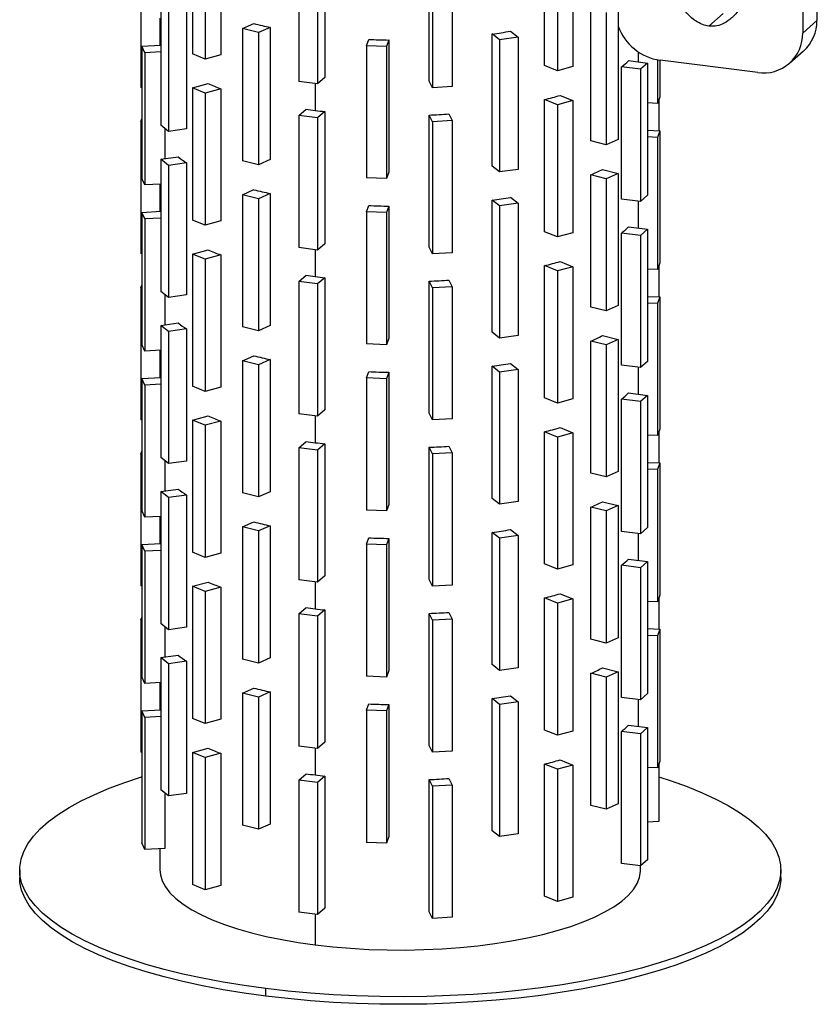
# Paper-space layout '_Dimétrica' of a CAD drawing. Header units: millimetres. Extents: x -200 to 200, y -34 to 776.
# Tile 1 of 3: x -95 to 104, y -34 to 212. Entities that reach past the tile are written whole.
import ezdxf

# ---------------------------------------------------------------- set-up
doc = ezdxf.new("R2010")
doc.units = ezdxf.units.MM

psp = doc.layouts.new('_Dimétrica')

# ---------------------------------------------------------------- linework, layer by layer
at = {"color": 7, "linetype": 'Continuous', "lineweight": 25}
for p, q in [((104.09, 255.45), (103.97, 212.1)), ((100.55, 252.33), (100.44, 208.98)), ((-51.89, 236.77), (-51.89, 203.77)), ((-44.81, 236.54), (-44.81, 203.55)), ((-48.72, 235.48), (-48.72, 202.48)), ((36.03, 200.85), (36.03, 233.85)), ((43.1, 233.6), (43.1, 200.61)), ((39.23, 232.55), (39.23, 199.55)), ((-25.32, 229.87), (-25.32, 196.87)), ((-20.64, 229.28), (-20.64, 196.28)), ((-18.86, 230.86), (-18.86, 197.86)), ((7.22, 196.99), (7.22, 229.99)), ((-64.78, 228.37), (-64.78, 195.37)), ((8.03, 228.33), (8.03, 195.33)), ((12.97, 228.6), (12.97, 195.6)), ((-59.79, 218.95), (-59.79, 185.95)), ((-57.83, 217.42), (-57.83, 184.42)), ((-53.34, 218.06), (-53.34, 185.06)), ((47.59, 182.04), (47.59, 215.04)), ((51.38, 214.09), (51.38, 181.09)), ((54.38, 215.42), (54.38, 182.43)), ((-60, 212.73), (-60, 205.93)), ((80.56, 213.84), (77.02, 210.72)), ((103.97, 212.1), (100.44, 208.98)), ((-39.38, 210.09), (-36.54, 211.35)), ((-35.38, 209.09), (-39.38, 210.09)), ((-39.38, 210.09), (-39.38, 177.09)), ((-32.45, 210.39), (-35.38, 209.09)), ((-35.38, 209.09), (-35.38, 176.09)), ((-32.45, 210.39), (-32.45, 177.4)), ((27.48, 209.44), (29.4, 207.94)), ((-8.42, 205.82), (-7.85, 207.39)), ((-2.87, 207.24), (-3.45, 205.62)), ((-2.87, 207.24), (-2.87, 174.24)), ((22.95, 175.74), (22.95, 208.74)), ((24.8, 207.29), (22.95, 208.74)), ((29.4, 207.94), (24.8, 207.29)), ((24.8, 207.29), (24.8, 174.29)), ((29.4, 207.94), (29.4, 174.94)), ((-64.55, 205.68), (-59.79, 205.94)), ((-63.74, 204.04), (-64.55, 205.68)), ((-64.55, 205.68), (-64.55, 172.69)), ((-59.79, 204.25), (-63.74, 204.04)), ((-3.45, 205.62), (-8.42, 205.82)), ((-8.42, 205.82), (-8.42, 172.82)), ((-3.45, 205.62), (-3.45, 172.62)), ((59.48, 201.76), (59.48, 204.22)), ((97.15, 201.42), (100.68, 204.54)), ((-63.74, 204.04), (-63.74, 171.04)), ((-48.72, 202.48), (-51.89, 203.77)), ((-44.81, 203.55), (-48.72, 202.48)), ((56.96, 202.08), (61.69, 201.48)), ((64.18, 202.28), (64.18, 191.41)), ((64.78, 202.19), (64.78, 193.07)), ((89.21, 199.11), (64.83, 202.18)), ((39.23, 199.55), (36.03, 200.85)), ((43.1, 200.61), (39.23, 199.55)), ((55.19, 167.52), (55.19, 200.52)), ((59.92, 199.92), (55.19, 200.52)), ((61.69, 201.48), (59.92, 199.92)), ((59.92, 199.92), (59.92, 166.92)), ((61.69, 201.48), (61.69, 168.48)), ((-20.64, 196.28), (-25.32, 196.87)), ((-18.86, 197.86), (-20.64, 196.28)), ((8.03, 195.33), (7.22, 196.99)), ((-64.55, 195.36), (-64.78, 195.37)), ((-51.89, 195.28), (-47.98, 196.35)), ((-48.72, 193.99), (-51.89, 195.28)), ((-51.89, 195.28), (-51.89, 162.29)), ((-44.81, 195.06), (-48.72, 193.99)), ((-44.81, 195.06), (-44.81, 162.06)), ((-21.21, 196.36), (-21.21, 189.65)), ((12.97, 195.6), (8.03, 195.33)), ((-48.72, 193.99), (-48.72, 161)), ((36.03, 159.37), (36.03, 192.37)), ((39.23, 191.07), (36.03, 192.37)), ((43.1, 192.12), (39.23, 191.07)), ((39.9, 193.42), (43.1, 192.12)), ((43.1, 192.12), (43.1, 159.12)), ((64.78, 193.07), (64.18, 191.41)), ((64.55, 192.43), (64.55, 184.59)), ((-25.32, 188.39), (-23.53, 189.96)), ((-18.86, 189.37), (-20.64, 187.8)), ((-18.86, 189.37), (-18.86, 156.38)), ((39.23, 191.07), (39.23, 158.07)), ((64.18, 191.41), (61.69, 191.51)), ((-64.78, 186.88), (-64.55, 187.52)), ((-64.55, 186.87), (-64.78, 186.88)), ((-64.78, 186.88), (-64.78, 153.89)), ((-20.64, 187.8), (-25.32, 188.39)), ((-25.32, 188.39), (-25.32, 155.39)), ((-20.64, 187.8), (-20.64, 154.8)), ((7.22, 155.51), (7.22, 188.51)), ((8.03, 186.84), (7.22, 188.51)), ((12.97, 187.11), (8.03, 186.84)), ((12.15, 188.78), (12.97, 187.11)), ((12.97, 187.11), (12.97, 154.11)), ((-57.83, 184.42), (-59.79, 185.95)), ((-58.76, 185.14), (-58.76, 177.61)), ((-53.34, 185.06), (-57.83, 184.42)), ((8.03, 186.84), (8.03, 153.85)), ((61.69, 184.71), (64.78, 184.58)), ((64.78, 184.58), (64.18, 182.93)), ((64.78, 184.58), (64.78, 151.58)), ((51.38, 181.09), (47.59, 182.04)), ((54.38, 182.43), (51.38, 181.09)), ((64.18, 182.93), (61.69, 183.03)), ((64.18, 182.93), (64.18, 149.93)), ((-59.79, 177.47), (-55.44, 178.08)), ((-57.83, 175.93), (-59.79, 177.47)), ((-59.79, 177.47), (-59.79, 144.47)), ((-35.38, 176.09), (-39.38, 177.09)), ((-32.45, 177.4), (-35.38, 176.09)), ((-53.34, 176.57), (-57.83, 175.93)), ((-57.83, 175.93), (-57.83, 142.93)), ((-53.34, 176.57), (-53.34, 143.57)), ((24.8, 174.29), (22.95, 175.74)), ((29.4, 174.94), (24.8, 174.29)), ((50.47, 174.92), (54.38, 173.94)), ((-63.74, 171.04), (-64.55, 172.69)), ((-3.45, 172.62), (-8.42, 172.82)), ((-2.87, 174.24), (-3.45, 172.62)), ((47.59, 140.56), (47.59, 173.55)), ((51.38, 172.61), (47.59, 173.55)), ((54.38, 173.94), (51.38, 172.61)), ((51.38, 172.61), (51.38, 139.61)), ((54.38, 173.94), (54.38, 140.94)), ((-59.79, 171.26), (-63.74, 171.04)), ((-60, 171.24), (-60, 164.45)), ((-39.38, 168.61), (-36.54, 169.87)), ((-35.38, 167.61), (-39.38, 168.61)), ((-39.38, 168.61), (-39.38, 135.61)), ((-32.45, 168.91), (-35.38, 167.61)), ((-35.38, 167.61), (-35.38, 134.61)), ((-32.45, 168.91), (-32.45, 135.91)), ((22.95, 134.26), (22.95, 167.25)), ((24.8, 165.8), (22.95, 167.25)), ((27.48, 167.96), (29.4, 166.46)), ((59.92, 166.92), (55.19, 167.52)), ((61.69, 168.48), (59.92, 166.92)), ((-8.42, 164.34), (-7.85, 165.91)), ((-2.87, 165.76), (-3.45, 164.14)), ((-2.87, 165.76), (-2.87, 132.76)), ((29.4, 166.46), (24.8, 165.8)), ((24.8, 165.8), (24.8, 132.8)), ((29.4, 166.46), (29.4, 133.46)), ((59.48, 160.27), (59.48, 166.98)), ((-64.55, 164.2), (-59.79, 164.46)), ((-63.74, 162.56), (-64.55, 164.2)), ((-64.55, 164.2), (-64.55, 131.2)), ((-59.79, 162.77), (-63.74, 162.56)), ((-63.74, 162.56), (-63.74, 129.56)), ((-48.72, 161), (-51.89, 162.29)), ((-3.45, 164.14), (-8.42, 164.34)), ((-8.42, 164.34), (-8.42, 131.34)), ((-3.45, 164.14), (-3.45, 131.14)), ((-44.81, 162.06), (-48.72, 161)), ((56.96, 160.59), (61.69, 160)), ((61.69, 160), (59.92, 158.44)), ((61.69, 160), (61.69, 127)), ((39.23, 158.07), (36.03, 159.37)), ((43.1, 159.12), (39.23, 158.07)), ((55.19, 126.03), (55.19, 159.03)), ((59.92, 158.44), (55.19, 159.03)), ((59.92, 158.44), (59.92, 125.44)), ((-20.64, 154.8), (-25.32, 155.39)), ((-18.86, 156.38), (-20.64, 154.8)), ((8.03, 153.85), (7.22, 155.51)), ((-64.55, 153.88), (-64.78, 153.89)), ((-51.89, 153.8), (-47.98, 154.87)), ((-48.72, 152.51), (-51.89, 153.8)), ((-51.89, 153.8), (-51.89, 120.8)), ((-44.81, 153.58), (-48.72, 152.51)), ((-48.72, 152.51), (-48.72, 119.51)), ((-44.81, 153.58), (-44.81, 120.58)), ((-21.21, 154.87), (-21.21, 148.17)), ((12.97, 154.11), (8.03, 153.85)), ((36.03, 117.89), (36.03, 150.89)), ((39.23, 149.58), (36.03, 150.89)), ((43.1, 150.64), (39.23, 149.58)), ((39.9, 151.94), (43.1, 150.64)), ((43.1, 150.64), (43.1, 117.64)), ((64.18, 149.93), (61.69, 150.03)), ((64.78, 151.58), (64.18, 149.93)), ((64.55, 150.95), (64.55, 143.11)), ((-25.32, 146.9), (-23.53, 148.48)), ((-18.86, 147.89), (-20.64, 146.32)), ((-18.86, 147.89), (-18.86, 114.89)), ((39.23, 149.58), (39.23, 116.58)), ((-64.78, 145.4), (-64.55, 146.04)), ((-64.78, 145.4), (-64.78, 112.4)), ((-64.55, 145.39), (-64.78, 145.4)), ((-20.64, 146.32), (-25.32, 146.9)), ((-25.32, 146.9), (-25.32, 113.91)), ((-20.64, 146.32), (-20.64, 113.32)), ((7.22, 114.02), (7.22, 147.02)), ((8.03, 145.36), (7.22, 147.02)), ((12.97, 145.63), (8.03, 145.36)), ((8.03, 145.36), (8.03, 112.36)), ((12.15, 147.29), (12.97, 145.63)), ((12.97, 145.63), (12.97, 112.63)), ((-57.83, 142.93), (-59.79, 144.47)), ((-58.76, 143.66), (-58.76, 136.13)), ((-53.34, 143.57), (-57.83, 142.93)), ((61.69, 143.22), (64.78, 143.1)), ((64.78, 143.1), (64.18, 141.44)), ((64.78, 143.1), (64.78, 110.1)), ((51.38, 139.61), (47.59, 140.56)), ((54.38, 140.94), (51.38, 139.61)), ((64.18, 141.44), (61.69, 141.55)), ((64.18, 141.44), (64.18, 108.45)), ((-59.79, 135.98), (-55.44, 136.6)), ((-57.83, 134.45), (-59.79, 135.98)), ((-59.79, 135.98), (-59.79, 102.98)), ((-35.38, 134.61), (-39.38, 135.61)), ((-32.45, 135.91), (-35.38, 134.61)), ((-53.34, 135.09), (-57.83, 134.45)), ((-57.83, 134.45), (-57.83, 101.45)), ((-53.34, 135.09), (-53.34, 102.09)), ((24.8, 132.8), (22.95, 134.26)), ((29.4, 133.46), (24.8, 132.8)), ((50.47, 133.43), (54.38, 132.46)), ((-63.74, 129.56), (-64.55, 131.2)), ((-3.45, 131.14), (-8.42, 131.34)), ((-2.87, 132.76), (-3.45, 131.14)), ((47.59, 99.07), (47.59, 132.07)), ((51.38, 131.12), (47.59, 132.07)), ((54.38, 132.46), (51.38, 131.12)), ((51.38, 131.12), (51.38, 98.13)), ((54.38, 132.46), (54.38, 99.46)), ((-59.79, 129.77), (-63.74, 129.56)), ((-60, 129.76), (-60, 122.96)), ((-39.38, 127.12), (-36.54, 128.39)), ((-35.38, 126.12), (-39.38, 127.12)), ((-39.38, 127.12), (-39.38, 94.13)), ((-32.45, 127.43), (-35.38, 126.12)), ((-35.38, 126.12), (-35.38, 93.13)), ((-32.45, 127.43), (-32.45, 94.43)), ((22.95, 92.77), (22.95, 125.77)), ((24.8, 124.32), (22.95, 125.77)), ((27.48, 126.47), (29.4, 124.97)), ((59.92, 125.44), (55.19, 126.03)), ((59.48, 118.79), (59.48, 125.49)), ((61.69, 127), (59.92, 125.44)), ((-64.55, 122.72), (-59.79, 122.98)), ((-8.42, 122.86), (-7.85, 124.42)), ((-2.87, 124.27), (-3.45, 122.66)), ((-2.87, 124.27), (-2.87, 91.27)), ((29.4, 124.97), (24.8, 124.32)), ((24.8, 124.32), (24.8, 91.32)), ((29.4, 124.97), (29.4, 91.98)), ((-63.74, 121.07), (-64.55, 122.72)), ((-64.55, 122.72), (-64.55, 89.72)), ((-59.79, 121.29), (-63.74, 121.07)), ((-63.74, 121.07), (-63.74, 88.07)), ((-48.72, 119.51), (-51.89, 120.8)), ((-44.81, 120.58), (-48.72, 119.51)), ((-8.42, 122.86), (-8.42, 89.86)), ((-3.45, 122.66), (-8.42, 122.86)), ((-3.45, 122.66), (-3.45, 89.66)), ((56.96, 119.11), (61.69, 118.51)), ((61.69, 118.51), (59.92, 116.95)), ((61.69, 118.51), (61.69, 85.51)), ((39.23, 116.58), (36.03, 117.89)), ((43.1, 117.64), (39.23, 116.58)), ((55.19, 84.55), (55.19, 117.55)), ((59.92, 116.95), (55.19, 117.55)), ((59.92, 116.95), (59.92, 83.96)), ((-51.89, 112.32), (-47.98, 113.38)), ((-20.64, 113.32), (-25.32, 113.91)), ((-21.21, 113.39), (-21.21, 106.69)), ((-18.86, 114.89), (-20.64, 113.32)), ((8.03, 112.36), (7.22, 114.02)), ((-64.55, 112.39), (-64.78, 112.4)), ((-48.72, 111.03), (-51.89, 112.32)), ((-51.89, 112.32), (-51.89, 79.32)), ((-44.81, 112.09), (-48.72, 111.03)), ((-48.72, 111.03), (-48.72, 78.03)), ((-44.81, 112.09), (-44.81, 79.1)), ((12.97, 112.63), (8.03, 112.36)), ((36.03, 76.4), (36.03, 109.4)), ((39.23, 108.1), (36.03, 109.4)), ((43.1, 109.15), (39.23, 108.1)), ((39.9, 110.46), (43.1, 109.15)), ((43.1, 109.15), (43.1, 76.16)), ((64.18, 108.45), (61.69, 108.55)), ((64.78, 110.1), (64.18, 108.45)), ((64.55, 109.46), (64.55, 101.63)), ((-25.32, 105.42), (-23.53, 107)), ((-18.86, 106.41), (-20.64, 104.83)), ((-18.86, 106.41), (-18.86, 73.41)), ((12.15, 105.81), (12.97, 104.15)), ((39.23, 108.1), (39.23, 75.1)), ((-64.78, 103.92), (-64.55, 104.56)), ((-64.78, 103.92), (-64.78, 70.92)), ((-64.55, 103.91), (-64.78, 103.92)), ((-20.64, 104.83), (-25.32, 105.42)), ((-25.32, 105.42), (-25.32, 72.42)), ((-20.64, 104.83), (-20.64, 71.83)), ((7.22, 72.54), (7.22, 105.54)), ((8.03, 103.88), (7.22, 105.54)), ((12.97, 104.15), (8.03, 103.88)), ((8.03, 103.88), (8.03, 70.88)), ((12.97, 104.15), (12.97, 71.15)), ((-57.83, 101.45), (-59.79, 102.98)), ((-58.76, 102.18), (-58.76, 94.65)), ((-53.34, 102.09), (-57.83, 101.45)), ((61.69, 101.74), (64.78, 101.62)), ((64.78, 101.62), (64.18, 99.96)), ((64.78, 101.62), (64.78, 68.62)), ((51.38, 98.13), (47.59, 99.07)), ((54.38, 99.46), (51.38, 98.13)), ((64.18, 99.96), (61.69, 100.06)), ((64.18, 99.96), (64.18, 66.96)), ((-59.79, 94.5), (-55.44, 95.12)), ((-57.83, 92.97), (-59.79, 94.5)), ((-59.79, 94.5), (-59.79, 61.5)), ((-53.34, 93.6), (-57.83, 92.97)), ((-53.34, 93.6), (-53.34, 60.61)), ((-35.38, 93.13), (-39.38, 94.13)), ((-32.45, 94.43), (-35.38, 93.13)), ((-57.83, 92.97), (-57.83, 59.97)), ((-2.87, 91.27), (-3.45, 89.66)), ((24.8, 91.32), (22.95, 92.77)), ((29.4, 91.98), (24.8, 91.32)), ((50.47, 91.95), (54.38, 90.97)), ((54.38, 90.97), (51.38, 89.64)), ((54.38, 90.97), (54.38, 57.97)), ((-63.74, 88.07), (-64.55, 89.72)), ((-3.45, 89.66), (-8.42, 89.86)), ((47.59, 57.59), (47.59, 90.59)), ((51.38, 89.64), (47.59, 90.59)), ((51.38, 89.64), (51.38, 56.64)), ((-59.79, 88.29), (-63.74, 88.07)), ((-60, 88.28), (-60, 81.48)), ((-39.38, 85.64), (-36.54, 86.9)), ((-35.38, 84.64), (-39.38, 85.64)), ((-39.38, 85.64), (-39.38, 52.64)), ((-32.45, 85.94), (-35.38, 84.64)), ((-35.38, 84.64), (-35.38, 51.64)), ((-32.45, 85.94), (-32.45, 52.94)), ((22.95, 51.29), (22.95, 84.29)), ((24.8, 82.84), (22.95, 84.29)), ((27.48, 84.99), (29.4, 83.49)), ((59.92, 83.96), (55.19, 84.55)), ((59.48, 77.31), (59.48, 84.01)), ((61.69, 85.51), (59.92, 83.96)), ((-64.55, 81.23), (-59.79, 81.49)), ((-63.74, 79.59), (-64.55, 81.23)), ((-64.55, 81.23), (-64.55, 48.23)), ((-8.42, 81.37), (-7.85, 82.94)), ((-8.42, 81.37), (-8.42, 48.37)), ((-3.45, 81.17), (-8.42, 81.37)), ((-2.87, 82.79), (-3.45, 81.17)), ((-3.45, 81.17), (-3.45, 48.17)), ((-2.87, 82.79), (-2.87, 49.79)), ((29.4, 83.49), (24.8, 82.84)), ((24.8, 82.84), (24.8, 49.84)), ((29.4, 83.49), (29.4, 50.49)), ((-59.79, 79.8), (-63.74, 79.59)), ((-63.74, 79.59), (-63.74, 46.59)), ((-48.72, 78.03), (-51.89, 79.32)), ((-44.81, 79.1), (-48.72, 78.03)), ((39.23, 75.1), (36.03, 76.4)), ((56.96, 77.62), (61.69, 77.03)), ((61.69, 77.03), (59.92, 75.47)), ((61.69, 77.03), (61.69, 44.03)), ((43.1, 76.16), (39.23, 75.1)), ((55.19, 43.07), (55.19, 76.07)), ((59.92, 75.47), (55.19, 76.07)), ((59.92, 75.47), (59.92, 42.47)), ((-51.89, 70.83), (-47.98, 71.9)), ((-20.64, 71.83), (-25.32, 72.42)), ((-21.21, 71.91), (-21.21, 65.2)), ((-18.86, 73.41), (-20.64, 71.83)), ((8.03, 70.88), (7.22, 72.54)), ((-64.55, 70.91), (-64.78, 70.92)), ((-48.72, 69.54), (-51.89, 70.83)), ((-51.89, 70.83), (-51.89, 37.83)), ((-44.81, 70.61), (-48.72, 69.54)), ((-48.72, 69.54), (-48.72, 36.54)), ((-44.81, 70.61), (-44.81, 37.61)), ((12.97, 71.15), (8.03, 70.88)), ((39.9, 68.97), (43.1, 67.67)), ((36.03, 34.92), (36.03, 67.92)), ((39.23, 66.61), (36.03, 67.92)), ((43.1, 67.67), (39.23, 66.61)), ((39.23, 66.61), (39.23, 33.62)), ((43.1, 67.67), (43.1, 34.67)), ((64.18, 66.96), (61.69, 67.06)), ((64.78, 68.62), (64.18, 66.96)), ((64.55, 67.98), (64.55, 60.14)), ((-25.32, 63.94), (-23.53, 65.51)), ((-25.32, 63.94), (-25.32, 30.94)), ((-20.64, 63.35), (-25.32, 63.94)), ((-18.86, 64.92), (-20.64, 63.35)), ((-18.86, 64.92), (-18.86, 31.93)), ((7.22, 31.06), (7.22, 64.06)), ((8.03, 62.39), (7.22, 64.06)), ((12.15, 64.32), (12.97, 62.66)), ((-64.78, 62.43), (-64.55, 63.07)), ((-64.78, 62.43), (-64.78, 29.43)), ((-64.55, 62.42), (-64.78, 62.43)), ((-57.83, 59.97), (-59.79, 61.5)), ((-20.64, 63.35), (-20.64, 30.35)), ((12.97, 62.66), (8.03, 62.39)), ((8.03, 62.39), (8.03, 29.39)), ((12.97, 62.66), (12.97, 29.66)), ((-58.76, 60.69), (-58.76, 53.16)), ((-53.34, 60.61), (-57.83, 59.97)), ((61.69, 60.26), (64.78, 60.13)), ((64.78, 60.13), (64.18, 58.48)), ((64.78, 60.13), (64.78, 27.13)), ((51.38, 56.64), (47.59, 57.59)), ((54.38, 57.97), (51.38, 56.64)), ((64.18, 58.48), (61.69, 58.58)), ((64.18, 58.48), (64.18, 25.48)), ((-59.79, 53.01), (-55.44, 53.63)), ((-57.83, 51.48), (-59.79, 53.01)), ((-59.79, 53.01), (-59.79, 20.02)), ((-53.34, 52.12), (-57.83, 51.48)), ((-53.34, 52.12), (-53.34, 19.12)), ((-35.38, 51.64), (-39.38, 52.64)), ((-32.45, 52.94), (-35.38, 51.64)), ((-57.83, 51.48), (-57.83, 18.48)), ((-2.87, 49.79), (-3.45, 48.17)), ((24.8, 49.84), (22.95, 51.29)), ((29.4, 50.49), (24.8, 49.84)), ((50.47, 50.47), (54.38, 49.49)), ((54.38, 49.49), (51.38, 48.16)), ((54.38, 49.49), (54.38, 16.49)), ((-63.74, 46.59), (-64.55, 48.23)), ((-59.79, 46.81), (-63.74, 46.59)), ((-60, 46.79), (-60, 40)), ((-3.45, 48.17), (-8.42, 48.37)), ((47.59, 16.1), (47.59, 49.1)), ((51.38, 48.16), (47.59, 49.1)), ((51.38, 48.16), (51.38, 15.16)), ((-39.38, 44.16), (-36.54, 45.42)), ((-32.45, 44.46), (-35.38, 43.16)), ((-32.45, 44.46), (-32.45, 11.46)), ((-35.38, 43.16), (-39.38, 44.16)), ((-39.38, 44.16), (-39.38, 11.16)), ((-35.38, 43.16), (-35.38, 10.16)), ((22.95, 9.8), (22.95, 42.8)), ((24.8, 41.35), (22.95, 42.8)), ((29.4, 42.01), (24.8, 41.35)), ((27.48, 43.5), (29.4, 42.01)), ((29.4, 42.01), (29.4, 9.01)), ((59.92, 42.47), (55.19, 43.07)), ((59.48, 35.82), (59.48, 42.53)), ((61.69, 44.03), (59.92, 42.47)), ((-64.55, 39.75), (-59.79, 40.01)), ((-63.74, 38.1), (-64.55, 39.75)), ((-64.55, 39.75), (-64.55, 6.75)), ((-8.42, 39.89), (-7.85, 41.45)), ((-3.45, 39.69), (-8.42, 39.89)), ((-8.42, 39.89), (-8.42, 6.89)), ((-2.87, 41.31), (-3.45, 39.69)), ((-3.45, 39.69), (-3.45, 6.69)), ((-2.87, 41.31), (-2.87, 8.31)), ((24.8, 41.35), (24.8, 8.35)), ((-59.79, 38.32), (-63.74, 38.1)), ((-63.74, 38.1), (-63.74, 5.11)), ((-48.72, 36.54), (-51.89, 37.83)), ((-44.81, 37.61), (-48.72, 36.54)), ((39.23, 33.62), (36.03, 34.92)), ((43.1, 34.67), (39.23, 33.62)), ((55.19, 1.58), (55.19, 34.58)), ((59.92, 33.99), (55.19, 34.58)), ((56.96, 36.14), (61.69, 35.55)), ((61.69, 35.55), (59.92, 33.99)), ((61.69, 35.55), (61.69, 2.55)), ((59.92, 33.99), (59.92, 0.99)), ((-51.89, 29.35), (-47.98, 30.42)), ((-20.64, 30.35), (-25.32, 30.94)), ((-21.21, 30.42), (-21.21, 23.72)), ((-18.86, 31.93), (-20.64, 30.35)), ((8.03, 29.39), (7.22, 31.06)), ((12.97, 29.66), (8.03, 29.39)), ((-64.55, 29.43), (-64.78, 29.43)), ((-48.72, 28.06), (-51.89, 29.35)), ((-51.89, 29.35), (-51.89, -3.65)), ((-44.81, 29.13), (-48.72, 28.06)), ((-48.72, 28.06), (-48.72, -4.94)), ((-44.81, 29.13), (-44.81, -3.87)), ((39.9, 27.49), (43.1, 26.19)), ((64.78, 27.13), (64.18, 25.48)), ((36.03, -6.56), (36.03, 26.43)), ((39.23, 25.13), (36.03, 26.43)), ((43.1, 26.19), (39.23, 25.13)), ((39.23, 25.13), (39.23, -7.87)), ((43.1, 26.19), (43.1, -6.81)), ((64.18, 25.48), (61.69, 25.58)), ((64.55, 26.5), (64.55, 12.11)), ((-25.32, 22.45), (-23.53, 24.03)), ((-20.64, 21.86), (-25.32, 22.45)), ((-25.32, 22.45), (-25.32, -10.54)), ((-18.86, 23.44), (-20.64, 21.86)), ((-18.86, 23.44), (-18.86, -9.56)), ((7.22, -10.43), (7.22, 22.57)), ((8.03, 20.91), (7.22, 22.57)), ((12.15, 22.84), (12.97, 21.18)), ((-57.83, 18.48), (-59.79, 20.02)), ((-20.64, 21.86), (-20.64, -11.13)), ((12.97, 21.18), (8.03, 20.91)), ((8.03, 20.91), (8.03, -12.09)), ((12.97, 21.18), (12.97, -11.82)), ((-58.76, 19.21), (-58.76, 5.38)), ((-53.34, 19.12), (-57.83, 18.48)), ((51.38, 15.16), (47.59, 16.1)), ((54.38, 16.49), (51.38, 15.16)), ((-35.38, 10.16), (-39.38, 11.16)), ((-32.45, 11.46), (-35.38, 10.16)), ((64.55, 12.11), (61.69, 11.95)), ((-2.87, 8.31), (-3.45, 6.69)), ((24.8, 8.35), (22.95, 9.8)), ((29.4, 9.01), (24.8, 8.35)), ((-63.74, 5.11), (-64.55, 6.75)), ((-58.76, 5.38), (-63.74, 5.11)), ((-60, 5.31), (-60, 0)), ((-3.45, 6.69), (-8.42, 6.89)), ((61.69, 2.55), (59.92, 0.99)), ((-95, 0), (-95, -1.89)), ((59.92, 0.99), (55.19, 1.58)), ((60, 0), (60, 1.06)), ((95, -1.89), (95, 0)), ((-48.72, -4.94), (-51.89, -3.65)), ((-44.81, -3.87), (-48.72, -4.94)), ((39.23, -7.87), (36.03, -6.56)), ((43.1, -6.81), (39.23, -7.87)), ((-18.86, -9.56), (-20.64, -11.13)), ((-20.64, -11.13), (-25.32, -10.54)), ((-21.21, -11.06), (-21.21, -18.71)), ((8.03, -12.09), (7.22, -10.43)), ((12.97, -11.82), (8.03, -12.09)), ((-33.59, -31.51), (-33.59, -29.62))]:
    psp.add_line(p, q, dxfattribs=at)
at = {"color": 7, "linetype": 'Continuous', "lineweight": 25, "flags": 128}
for points in [[(-33.59, -29.62), (-38.99, -28.88), (-44.25, -28.02), (-49.34, -27.06), (-54.25, -26), (-58.95, -24.83), (-63.42, -23.58), (-67.65, -22.23), (-71.63, -20.8), (-75.34, -19.29), (-78.76, -17.71), (-81.88, -16.06), (-84.69, -14.35), (-87.18, -12.58), (-89.34, -10.77), (-91.16, -8.92), (-92.63, -7.03), (-93.75, -5.11), (-94.52, -3.18), (-94.93, -1.24), (-94.98, 0.71), (-94.66, 2.66), (-93.99, 4.6), (-92.96, 6.52), (-91.58, 8.41), (-89.86, 10.28), (-87.79, 12.1), (-85.39, 13.88), (-82.66, 15.61), (-79.62, 17.27), (-76.28, 18.87), (-72.65, 20.4), (-68.74, 21.86), (-64.58, 23.23), (-64.55, 23.23)], [(64.55, 23.23), (67.65, 22.23), (71.63, 20.8), (75.34, 19.29), (78.76, 17.71), (81.88, 16.06), (84.69, 14.35), (87.18, 12.58), (89.34, 10.77), (91.16, 8.92), (92.63, 7.03), (93.75, 5.11), (94.52, 3.18), (94.93, 1.24), (94.98, -0.71), (94.66, -2.66), (93.99, -4.6), (92.96, -6.52), (91.58, -8.41), (89.86, -10.28), (87.79, -12.1), (85.39, -13.88), (82.66, -15.61), (79.62, -17.27), (76.28, -18.87), (72.65, -20.4), (68.74, -21.86), (64.58, -23.23), (60.17, -24.51), (55.52, -25.69), (50.67, -26.79), (45.63, -27.77), (40.42, -28.66), (35.05, -29.43), (29.54, -30.1), (23.93, -30.65), (18.22, -31.08), (12.45, -31.39), (6.63, -31.59), (0.78, -31.67), (-5.07, -31.62), (-10.9, -31.46), (-16.69, -31.17), (-22.41, -30.77), (-28.05, -30.25), (-33.59, -29.62)], [(-60, 0), (-59.89, -1.2), (-59.44, -2.73), (-58.64, -4.23), (-57.5, -5.72), (-56.01, -7.17), (-54.2, -8.58), (-52.07, -9.93), (-49.64, -11.23), (-46.92, -12.47), (-43.91, -13.63), (-40.66, -14.71), (-37.16, -15.7), (-33.44, -16.61), (-29.53, -17.41), (-25.45, -18.11), (-21.21, -18.71)], [(-21.21, -18.71), (-16.85, -19.19), (-12.4, -19.57), (-7.87, -19.83), (-3.29, -19.97), (1.31, -20), (5.89, -19.9), (10.45, -19.69), (14.94, -19.37), (19.34, -18.93), (23.63, -18.38), (27.79, -17.73), (31.78, -16.97), (35.58, -16.1), (39.17, -15.15), (42.54, -14.11), (45.65, -12.98), (48.5, -11.78), (51.06, -10.5), (53.32, -9.17), (55.27, -7.78), (56.9, -6.35), (58.19, -4.88), (59.14, -3.38), (59.74, -1.86), (59.99, -0.33), (60, 0)], [(-33.59, -31.51), (-38.99, -30.76), (-44.25, -29.91), (-49.34, -28.95), (-54.25, -27.88), (-58.95, -26.72), (-63.42, -25.46), (-67.65, -24.12), (-71.63, -22.69), (-75.34, -21.18), (-78.76, -19.59), (-81.88, -17.94), (-84.69, -16.23), (-87.18, -14.47), (-89.34, -12.66), (-91.16, -10.8), (-92.63, -8.91), (-93.75, -7), (-94.52, -5.07), (-94.93, -3.12), (-95, -1.89)], [(95, -1.89), (94.98, -2.6), (94.66, -4.55), (93.99, -6.49), (92.96, -8.41), (91.58, -10.3), (89.86, -12.16), (87.79, -13.99), (85.39, -15.77), (82.66, -17.49), (79.62, -19.16), (76.28, -20.76), (72.65, -22.29), (68.74, -23.74), (64.58, -25.11), (60.17, -26.39), (55.52, -27.58), (50.67, -28.67), (45.63, -29.66), (40.42, -30.54), (35.05, -31.32), (29.54, -31.98), (23.93, -32.53), (18.22, -32.96), (12.45, -33.28), (6.63, -33.48), (0.78, -33.55), (-5.07, -33.51), (-10.9, -33.34), (-16.69, -33.06), (-22.41, -32.66), (-28.05, -32.14), (-33.59, -31.51)]]:
    psp.add_lwpolyline(points, dxfattribs=at)
at = {"color": 7, "linetype": 'Continuous', "lineweight": 25}
for centre, radius, start, end in [((93.98, 211.95), 10, 312.1436, 0.8205), ((-10.15, 314.69), 106.66, 255.6737, 257.9313), ((3.96, 346.62), 139.19, 277.8398, 279.7302), ((66.76, 215.23), 13.19, 200.1615, 261.5723), ((-0.04, 385.22), 178.01, 267.4848, 269.0893), ((90.66, 208.78), 9.78, 261.4706, 1.17), ((43.63, 215.41), 18.86, 307.8263, 314.9929), ((-24.7, 248.96), 57.53, 246.1349, 249.5407), ((13.53, 282.46), 92.86, 284.0207, 286.4956), ((-2.77, 336.15), 147.65, 261.9141, 262.8225), ((-1.99, 342.33), 153.89, 262.8222, 263.7058), ((0.22, 362.06), 173.7, 272.3077, 273.9378), ((-39.8, 197.61), 25.02, 231.3158, 237.2535), ((29.16, 216.17), 46.44, 293.3871, 297.3178), ((-10.15, 273.21), 106.66, 255.6737, 257.9313), ((3.96, 305.14), 139.19, 277.8398, 279.7302), ((-0.04, 343.74), 178.01, 267.4848, 269.0893), ((43.63, 173.93), 18.86, 307.8263, 314.9929), ((-24.7, 207.48), 57.53, 246.1349, 249.5407), ((13.53, 240.98), 92.86, 284.0207, 286.4956), ((-2.77, 294.66), 147.65, 261.9141, 262.8225), ((-1.99, 300.85), 153.89, 262.8222, 263.7058), ((0.22, 320.58), 173.7, 272.3077, 273.9378), ((-39.8, 156.13), 25.02, 231.3158, 237.2535), ((29.16, 174.69), 46.44, 293.3871, 297.3178), ((-10.15, 231.73), 106.66, 255.6737, 257.9313), ((3.96, 263.66), 139.19, 277.8398, 279.7302), ((-0.04, 302.26), 178.01, 267.4848, 269.0893), ((43.63, 132.44), 18.86, 307.8263, 314.9929), ((-24.7, 165.99), 57.53, 246.1349, 249.5407), ((13.53, 199.5), 92.86, 284.0207, 286.4956), ((-2.77, 253.18), 147.65, 261.9141, 262.8225), ((-1.99, 259.37), 153.89, 262.8222, 263.7058), ((0.22, 279.09), 173.7, 272.3077, 273.9378), ((-39.8, 114.65), 25.02, 231.3158, 237.2535), ((29.16, 133.21), 46.44, 293.3871, 297.3178), ((-10.15, 190.24), 106.66, 255.6737, 257.9313), ((3.96, 222.17), 139.19, 277.8398, 279.7302), ((-0.04, 260.77), 178.01, 267.4848, 269.0893), ((43.63, 90.96), 18.86, 307.8263, 314.9929), ((-24.7, 124.51), 57.53, 246.1349, 249.5407), ((13.53, 158.01), 92.86, 284.0207, 286.4956), ((-2.77, 211.7), 147.65, 261.9141, 262.8225), ((-1.99, 217.88), 153.89, 262.8222, 263.7058), ((0.22, 237.61), 173.7, 272.3077, 273.9378), ((-39.8, 73.16), 25.02, 231.3158, 237.2535), ((29.16, 91.72), 46.44, 293.3871, 297.3178), ((-10.15, 148.76), 106.66, 255.6737, 257.9313), ((3.96, 180.69), 139.19, 277.8398, 279.7302), ((-0.04, 219.29), 178.01, 267.4848, 269.0893), ((43.63, 49.48), 18.86, 307.8263, 314.9929), ((-24.7, 83.03), 57.53, 246.1349, 249.5407), ((13.53, 116.53), 92.86, 284.0207, 286.4956), ((-2.77, 170.21), 147.65, 261.9141, 262.8225), ((-1.99, 176.4), 153.89, 262.8222, 263.7058), ((0.22, 196.13), 173.7, 272.3077, 273.9378)]:
    psp.add_arc(centre, radius, start, end, dxfattribs=at)
for points in [[(77.02, 210.72), (76.52, 210.78), (75.99, 210.91), (74.87, 211.34), (74.28, 211.64), (73.05, 212.48), (72.41, 213.02), (71.12, 214.38), (70.46, 215.22), (69.18, 217.21), (68.56, 218.38), (67.41, 221.04), (66.88, 222.55), (65.99, 225.83), (65.64, 227.61), (65.15, 231.32), (65.02, 233.25), (65.02, 237.07), (65.15, 238.96), (65.64, 242.55), (65.99, 244.24), (66.88, 247.3), (67.41, 248.67), (68.56, 251.05), (69.18, 252.05), (70.46, 253.73), (71.12, 254.39), (72.41, 255.43), (73.05, 255.81), (74.28, 256.34), (74.87, 256.49), (75.99, 256.64), (76.52, 256.63), (77.02, 256.57)], [(77.02, 256.57), (77.52, 256.51), (78.05, 256.38), (79.17, 255.95), (79.76, 255.65), (80.99, 254.81), (81.63, 254.27), (82.92, 252.91), (83.58, 252.07), (84.86, 250.08), (85.48, 248.91), (86.63, 246.25), (87.16, 244.74), (88.05, 241.46), (88.4, 239.68), (88.89, 235.97), (89.02, 234.04), (89.02, 230.22), (88.89, 228.33), (88.4, 224.74), (88.05, 223.05), (87.16, 219.99), (86.63, 218.62), (85.48, 216.24), (84.86, 215.24), (83.58, 213.56), (82.92, 212.9), (81.63, 211.86), (80.99, 211.48), (79.76, 210.95), (79.17, 210.8), (78.05, 210.65), (77.52, 210.66), (77.02, 210.72)]]:
    psp.add_open_spline(points, degree=3, knots=[0, 0, 0, 0, 0.0625, 0.0625, 0.125, 0.125, 0.1875, 0.1875, 0.25, 0.25, 0.3125, 0.3125, 0.375, 0.375, 0.4375, 0.4375, 0.5, 0.5, 0.5625, 0.5625, 0.625, 0.625, 0.6875, 0.6875, 0.75, 0.75, 0.8125, 0.8125, 0.875, 0.875, 0.9375, 0.9375, 1, 1, 1, 1], dxfattribs=at)

doc.saveas('drawing.dxf')
